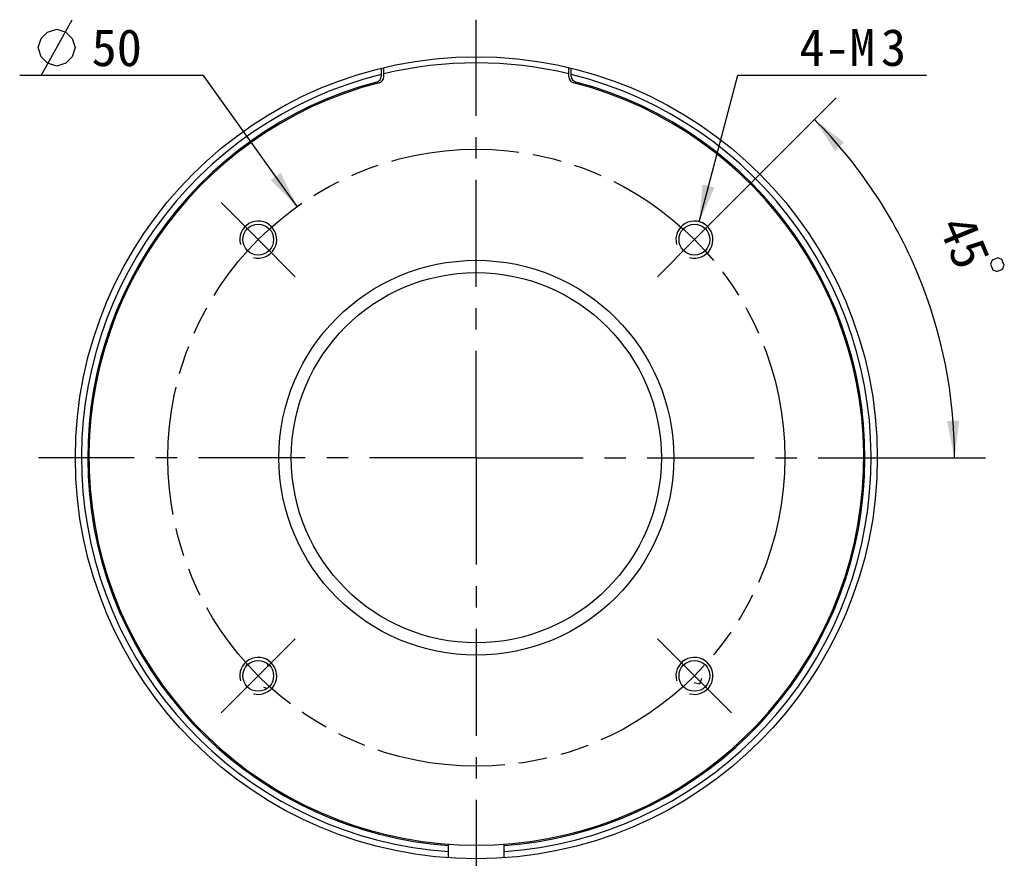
# Model space of a CAD drawing. Header units: millimetres. Extents: x 115 to 223, y 43 to 237.
# Tile 2 of 4: x 115 to 194, y 120 to 188. Entities that reach past the tile are written whole.
import ezdxf
from ezdxf.enums import TextEntityAlignment as Align

# ---------------------------------------------------------------- set-up
doc = ezdxf.new("R2010")
doc.units = ezdxf.units.MM
doc.header["$LTSCALE"] = 23.1
doc.linetypes.add('CENTER', pattern=[0.6, 0.375, -0.075, 0.075, -0.075])
doc.linetypes.add('PHANTOM', pattern=[0.8, 0.45, -0.05, 0.1, -0.05, 0.1, -0.05])
doc.layers.get('0').update_dxf_attribs({"linetype": 'CONTINUOUS'})
for name, color, linetype in [('00_COMPONENTS', 7, 'CONTINUOUS'), ('03_ALL_AXES', 7, 'CONTINUOUS'), ('07_ALL_HOLES', 7, 'CONTINUOUS'), ('51__DRAFT_DIMS', 7, 'CONTINUOUS')]:
    doc.layers.add(name, color=color, linetype=linetype)
doc.styles.get("Standard").update_dxf_attribs({"font": 'simfang.ttf'})
doc.dimstyles.new('DIMSTYLE_1', dxfattribs={"dimtxt": 3, "dimasz": 3, "dimexe": 2.5, "dimexo": 0.5, "dimgap": 3, "dimtad": 1, "dimdec": 1, "dimdsep": 46, "dimtxsty": 'STANDARD', "dimblk": '_FILLED', "dimblk1": '_FILLED', "dimblk2": '_FILLED', "dimcen": 0.09, "dimclrt": 3, "dimazin": 2, "dimtp": 0.5, "dimtm": 0.5, "dimtfac": 1, "dimtdec": -1, "dimtofl": 0, "dimtmove": 0, "dimatfit": 3, "dimldrblk": '_FILLED', "dimfxl": 1, "dimtolj": 1, "dimarcsym": 0})
doc.dimstyles.new('DIMSTYLE_2', dxfattribs={"dimtxt": 3, "dimasz": 3, "dimexe": 2.5, "dimexo": 0.5, "dimtad": 1, "dimdsep": 46, "dimtxsty": 'STANDARD', "dimblk": '_FILLED', "dimblk1": '_FILLED', "dimblk2": '_FILLED', "dimcen": 0.09, "dimclrt": 3, "dimazin": 2, "dimtp": 0.1, "dimtm": 0.1, "dimtfac": 1, "dimtofl": 0, "dimtmove": 0, "dimatfit": 1, "dimldrblk": '_FILLED', "dimfxl": 1, "dimtolj": 1, "dimarcsym": 0})
doc.dimstyles.new('DIMSTYLE_5', dxfattribs={"dimtxt": 3, "dimasz": 3, "dimexe": 2.5, "dimexo": 0.5, "dimtad": 1, "dimdsep": 46, "dimtxsty": 'STANDARD', "dimblk": '_FILLED', "dimblk1": '_FILLED', "dimblk2": '_FILLED', "dimcen": 0.09, "dimazin": 2, "dimtp": 0.1, "dimtm": 0.1, "dimtfac": 1, "dimtofl": 0, "dimtmove": 0, "dimatfit": 1, "dimldrblk": '_FILLED', "dimfxl": 1, "dimtolj": 1, "dimarcsym": 0})

# ---------------------------------------------------------------- blocks, each defined once
blk = doc.blocks.new('*D1')
at = {"layer": '51__DRAFT_DIMS', "color": 4}
for p, q in [((169.713, 170.476), (180.857, 181.621)), ((181.04, 152.445), (192.942, 152.445))]:
    blk.add_line(p, q, dxfattribs=at)
for start, end in [(22.5, 45), (0, 22.5)]:
    blk.add_arc((151.681, 152.445), 38.761, start, end, dxfattribs=at)
for points in [[(181.494, 177.991), (179.089, 179.853), (180.76, 177.312)], [(189.826, 155.424), (190.442, 152.445), (190.826, 155.462)]]:
    blk.add_solid(points, dxfattribs=at)
at = {"layer": '51__DRAFT_DIMS', "color": 3}
blk.add_text('45', height=3, rotation=-67.5, dxfattribs=at).set_placement((189.881, 169.35), align=Align.CENTER)
blk = doc.blocks.new('_FILLED')
at = {"color": 0, "linetype": 'ByBlock'}
blk.add_solid([(0, 0), (-1, 0.167), (-1, -0.167)], dxfattribs=at)
blk = doc.blocks.new('*D2')
at = {"layer": '51__DRAFT_DIMS', "color": 4}
for p, q in [((169.741, 171.573), (172.866, 183.448)), ((172.866, 183.448), (176.366, 183.448)), ((176.366, 183.448), (188.178, 183.448))]:
    blk.add_line(p, q, dxfattribs=at)
at = {"layer": '51__DRAFT_DIMS', "color": 4, "xscale": 3, "yscale": 3, "zscale": 3, "rotation": 255.2558086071}
blk.add_blockref('_FILLED', (169.741, 171.573), dxfattribs=at)
at = {"layer": '51__DRAFT_DIMS', "color": 3}
for s, p in [('4-M', (177.866, 184.198)), ('3', (184.475, 184.198))]:
    blk.add_text(s, height=3, dxfattribs=at).set_placement(p)
blk = doc.blocks.new('*D6')
at = {"color": 1}
for p, q in [((126.077, 183.433), (114.67, 183.433)), ((129.577, 183.433), (126.077, 183.433)), ((137.163, 172.798), (129.577, 183.433))]:
    blk.add_line(p, q, dxfattribs=at)
at = {"color": 1, "xscale": 3, "yscale": 3, "zscale": 3, "rotation": 305.5013786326}
blk.add_blockref('_FILLED', (137.163, 172.798), dxfattribs=at)
at = {"color": 1}
blk.add_text('50', height=3, dxfattribs=at).set_placement((124.577, 184.183), align=Align.RIGHT)

msp = doc.modelspace()

# ---------------------------------------------------------------- linework, layer by layer
at = {"color": 1}
msp.add_line((116.4204, 183.4333), (118.9203, 187.9333), dxfattribs=at)
msp.add_lwpolyline([(116.1703, 185.6833), (116.4204, 186.4334), (116.9203, 186.9333), (117.6703, 187.1833), (118.4204, 186.9333), (118.9203, 186.4334), (119.1703, 185.6833), (118.9203, 184.9333), (118.4204, 184.4333), (117.6703, 184.1833), (116.9203, 184.4333), (116.4204, 184.9333), (116.1703, 185.6833)], dxfattribs=at)
at = {"layer": '00_COMPONENTS', "color": 7}
for p, q in [((143.9814, 184.0199), (143.9814, 183.3767)), ((144.1814, 183.3258), (144.1814, 184.068)), ((159.1814, 183.3258), (159.1814, 184.068)), ((159.3814, 183.3767), (159.3814, 184.0199)), ((134.7636, 135.759), (134.7434, 135.6334)), ((134.7434, 135.6334), (134.9615, 135.5693)), ((169.3508, 134.2308), (169.7918, 134.135)), ((169.7918, 134.135), (169.9529, 134.5909)), ((134.7116, 133.7389), (134.4503, 133.8156)), ((149.4314, 120.0232), (149.4314, 121.1343)), ((153.9314, 120.0232), (153.9314, 121.1343))]:
    msp.add_line(p, q, dxfattribs=at)
for centre, radius in [((151.6814, 152.4452), 32.5), ((134.0037, 170.1229), 1.25), ((169.359, 170.1229), 1.25), ((151.6814, 152.4452), 16), ((151.6814, 152.4452), 15), ((134.0037, 134.7675), 1.25), ((169.359, 134.7675), 1.25)]:
    msp.add_circle(centre, radius, dxfattribs=at)
for centre, radius, start, end in [((151.6814, 152.4452), 32, 76.445216, 103.554784), ((151.6814, 152.4452), 32, 103.923439, 265.968063), ((151.6814, 152.4452), 31.5, 104.847666, 265.903956), ((151.6814, 152.4452), 31.4, 104.523892, 75.476108), ((143.4814, 183.3767), 0.5, 284.847666, 360), ((143.6814, 183.3258), 0.5, 284.523892, 360), ((151.6814, 152.4452), 32, 274.031937, 76.076562), ((151.6814, 152.4452), 31.5, 274.096044, 75.152334), ((159.6814, 183.3258), 0.5, 180, 255.476108), ((159.8814, 183.3767), 0.5, 180, 255.152334)]:
    msp.add_arc(centre, radius, start, end, dxfattribs=at)
at = {"layer": '00_COMPONENTS', "color": 4}
for centre in [(134.0037, 170.1229), (169.359, 170.1229), (134.0037, 134.7675), (169.359, 134.7675)]:
    msp.add_arc(centre, 1.5, 255, 195, dxfattribs=at)
at = {"layer": '03_ALL_AXES', "color": 1, "linetype": 'CENTER'}
for q in [(151.6814, 187.9452), (116.1814, 152.4452), (151.6814, 116.9452), (187.1814, 152.4452)]:
    msp.add_line((151.6814, 152.4452), q, dxfattribs=at)
at = {"layer": '07_ALL_HOLES', "color": 1, "linetype": 'CENTER'}
for p, q in [((134.0037, 170.1229), (130.9985, 173.1281)), ((169.359, 170.1229), (172.3642, 173.1281)), ((134.0037, 170.1229), (137.0089, 167.1177)), ((169.359, 170.1229), (166.3538, 167.1177)), ((134.0037, 134.7675), (137.0089, 137.7727)), ((169.359, 134.7675), (166.3538, 137.7727)), ((134.0037, 134.7675), (130.9985, 131.7623)), ((169.359, 134.7675), (172.3642, 131.7623))]:
    msp.add_line(p, q, dxfattribs=at)
at = {"layer": '07_ALL_HOLES', "color": 1, "linetype": 'PHANTOM'}
msp.add_circle((151.6814, 152.4452), 25, dxfattribs=at)
at = {"layer": '51__DRAFT_DIMS', "color": 3}
msp.add_lwpolyline([(193.9573, 168.6542), (193.4954, 168.4629), (193.3601, 168.1362), (193.5514, 167.6743), (193.8781, 167.539), (194.34, 167.7303), (194.4753, 168.057), (194.284, 168.5189), (193.9573, 168.6542)], dxfattribs=at)
at = {"layer": '51__DRAFT_DIMS', "color": 4}
msp.add_arc((169.359, 170.1229), 1.5, 56.82086, 90, dxfattribs=at)

# ---------------------------------------------------------------- dimensions: what is measured, and where the dimension line sits
at = {"color": 1}
dim = msp.add_diameter_dim_2p(p1=(137.1633, 172.7977), p2=(166.1994, 132.0926), text='%%c<>', dimstyle='DIMSTYLE_5', override={"dimtih": 1, "dimtoh": 1, "dimpost": '<>'}, dxfattribs=at)
dim.commit()
dim.dimension.update_dxf_attribs({"geometry": '*D6', "text_midpoint": (122.3735, 185.6833), "dimtype": 163})
at = {"layer": '51__DRAFT_DIMS', "color": 4}
dim = msp.add_diameter_dim_2p(p1=(169.7408, 171.5735), p2=(168.9773, 168.6722), text='4-M<>', dimstyle='DIMSTYLE_2', override={"dimtih": 1, "dimtoh": 1, "dimpost": '<>'}, dxfattribs=at)
dim.commit()
dim.dimension.update_dxf_attribs({"geometry": '*D2', "text_midpoint": (182.2721, 185.6982), "dimtype": 163})
dim = msp.add_angular_dim_2l(base=(187.4917, 167.27831), line1=((180.15239, 152.44519), (180.54, 152.44519)), line2=((169.08495, 169.84877), (169.35903, 170.12286)), dimstyle='DIMSTYLE_1', dxfattribs=at)
dim.commit()
dim.dimension.update_dxf_attribs({"geometry": '*D1', "text_midpoint": (187.13935, 168.10191), "dimtype": 162})

doc.saveas('drawing.dxf')
